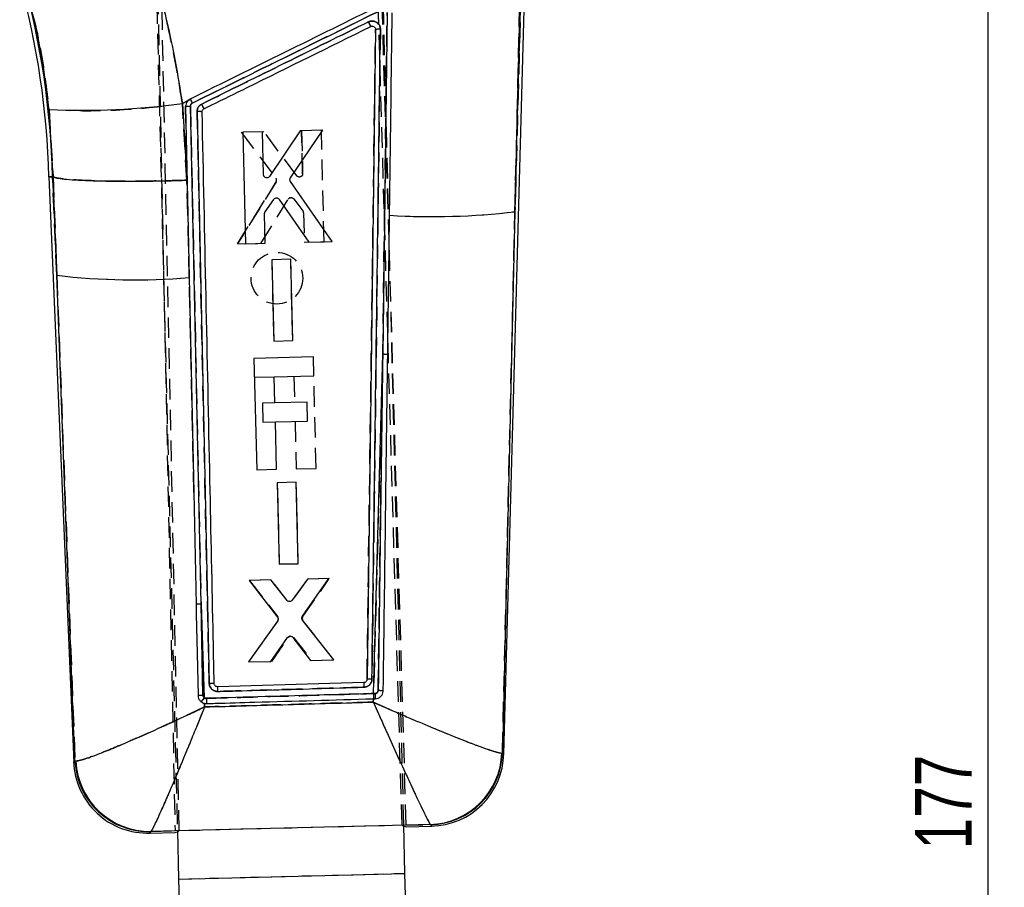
# Model space of a CAD drawing. Extents: x 53 to 379, y 16 to 291.
# Tile 14 of 17: x 155 to 216, y 194 to 247. Entities that reach past the tile are written whole.
import ezdxf

# ---------------------------------------------------------------- set-up
doc = ezdxf.new("R2010")
doc.units = 0
doc.linetypes.add('HIDDEN', pattern=[1.905, 1.27, -0.635])
doc.layers.get('0').update_dxf_attribs({"linetype": 'CONTINUOUS'})
doc.layers.add('FORMATO', color=179, linetype='CONTINUOUS')
doc.styles.add('SLDTEXTSTYLE0', font='TXT', dxfattribs={"width": 0.75})
doc.dimstyles.new('SLDDIMSTYLE0', dxfattribs={"dimtxt": 3.5, "dimasz": 3.302, "dimexe": 0, "dimexo": 0.0625, "dimgap": 0.875, "dimtad": 1, "dimdec": 0, "dimrnd": 1e-09, "dimzin": 12, "dimtxsty": 'SLDTEXTSTYLE0', "dimsah": 1, "dimcen": 0.09, "dimazin": 3, "dimtfac": 1, "dimtdec": 0, "dimtofl": 0, "dimtmove": 0, "dimatfit": 3, "dimtolj": 1, "dimtzin": 12})

# ---------------------------------------------------------------- blocks, each defined once
blk = doc.blocks.new('_D')
at = {"layer": 'FORMATO'}
for p, q in [((169.712, 282.229), (215.684, 282.229)), ((214.684, 105.369), (214.684, 282.229)), ((205.684, 105.369), (215.684, 105.369))]:
    blk.add_line(p, q, dxfattribs=at)
for points in [[(214.684, 282.229), (214.176, 278.927), (215.192, 278.927)], [(214.684, 105.369), (215.192, 108.671), (214.176, 108.671)]]:
    blk.add_solid(points, dxfattribs=at)
at = {"layer": 'FORMATO', "insert": (210.172, 195.959), "char_height": 3.5, "attachment_point": 1, "rotation": 90, "style": 'SLDTEXTSTYLE0'}
blk.add_mtext('177', dxfattribs=at)

msp = doc.modelspace()

# ---------------------------------------------------------------- linework, layer by layer
at = {"color": 7, "linetype": 'HIDDEN'}
for p, q in [((162.891147, 271.744768), (164.423212, 197.121244)), ((164.677868, 197.127608), (163.120839, 271.817759)), ((178.45432, 197.471924), (176.536729, 263.717582)), ((178.708975, 197.478289), (176.786199, 263.185686)), ((163.199281, 252.113279), (164.568282, 197.12487)), ((178.563912, 197.474663), (177.194944, 252.461718)), ((185.860588, 250.909292), (185.434697, 235.408663)), ((185.434697, 235.408663), (185.737421, 248.72453)), ((177.262552, 226.584228), (177.536546, 247.736458)), ((164.876658, 242.109163), (165.230079, 242.283672)), ((165.228406, 242.28144), (165.360115, 242.376962)), ((156.638042, 241.730932), (156.887807, 237.564514)), ((165.149799, 237.35208), (164.876658, 242.109163)), ((165.078092, 241.912362), (165.078082, 241.9131)), ((165.582017, 218.035872), (165.07811, 241.911528)), ((165.375283, 241.9358), (166.028979, 211.135577)), ((166.538467, 206.228595), (165.788716, 241.598232)), ((173.471339, 240.446599), (172.245534, 240.415847)), ((172.245534, 240.415847), (172.311164, 237.758776)), ((172.311164, 237.758776), (172.245534, 240.415847)), ((173.641848, 233.54752), (173.471339, 240.446599)), ((169.919913, 240.357502), (168.515454, 240.322267)), ((168.515454, 240.322267), (170.662263, 237.474068)), ((171.944722, 237.632105), (169.919913, 240.357502)), ((156.856119, 237.563447), (156.887807, 237.564514)), ((157.114111, 231.47436), (156.856119, 237.563447)), ((156.887807, 237.564514), (156.888562, 237.564279)), ((156.888562, 237.564279), (157.114111, 231.47436)), ((165.21909, 235.256791), (165.149799, 237.35208)), ((168.276738, 233.413001), (170.672285, 237.244462)), ((170.672285, 237.244462), (168.276739, 233.413)), ((169.73282, 233.4495), (171.422017, 236.18478)), ((171.757452, 236.202129), (172.32912, 235.457723)), ((172.370939, 235.339415), (172.415981, 233.516784)), ((184.662857, 201.92159), (185.434697, 235.408663)), ((168.276739, 233.413), (169.73282, 233.4495)), ((172.415981, 233.516784), (173.641848, 233.54752)), ((171.573439, 232.463534), (170.398713, 232.434067)), ((170.398713, 232.434067), (170.523076, 227.400402)), ((171.697847, 227.429858), (171.573439, 232.463534)), ((157.114111, 231.47436), (158.239806, 201.423636)), ((170.523076, 227.400402), (171.697847, 227.429858)), ((177.262552, 226.584228), (176.69235, 205.598832)), ((169.328866, 225.16142), (170.554115, 225.191924)), ((171.777037, 225.22237), (171.817095, 223.61338)), ((173.145337, 219.532035), (173.00291, 225.25287)), ((170.594402, 223.582939), (169.828635, 223.563875)), ((169.828635, 223.563875), (169.857884, 222.389056)), ((169.857884, 222.389056), (170.623666, 222.408121)), ((171.846344, 222.438561), (171.919465, 219.501515)), ((171.919465, 219.501515), (173.145337, 219.532035)), ((171.916885, 218.667765), (170.742158, 218.638295)), ((170.742158, 218.638295), (170.866508, 213.604698)), ((172.041281, 213.634156), (171.916885, 218.667765)), ((170.866508, 213.604698), (172.041281, 213.634156)), ((172.041281, 213.634156), (170.866508, 213.604698)), ((170.354976, 212.626667), (169.027047, 212.593351)), ((169.027047, 212.593351), (170.770175, 210.344589)), ((171.348492, 211.364193), (170.354976, 212.626667)), ((172.603676, 212.683083), (171.674279, 211.373119)), ((172.321111, 210.357345), (173.957541, 212.717048)), ((173.957541, 212.717048), (172.603676, 212.683083)), ((166.228695, 205.346376), (166.028979, 211.135577)), ((166.028979, 211.135577), (166.150311, 205.50466)), ((170.775354, 210.103217), (168.97229, 207.555331)), ((174.235126, 207.687304), (172.328246, 210.116207)), ((170.402812, 207.591204), (171.425253, 209.065674)), ((171.75398, 209.074544), (172.856066, 207.652723)), ((168.97229, 207.555331), (170.402812, 207.591204)), ((172.856066, 207.652723), (174.235126, 207.687304)), ((176.683393, 205.277579), (176.677623, 205.070719)), ((176.69235, 205.598832), (176.788611, 205.601769)), ((176.802659, 205.281), (176.702462, 205.278124)), ((166.248591, 204.772955), (166.240866, 204.995523)), ((184.662857, 201.92159), (184.629041, 201.91859)), ((184.744367, 201.845977), (184.662857, 201.92159)), ((158.239806, 201.423636), (158.158795, 201.343478)), ((158.287477, 201.419839), (158.239806, 201.423636)), ((164.677868, 197.127608), (178.45432, 197.471924)), ((178.45432, 197.471924), (178.471965, 197.454937)), ((178.471965, 197.454937), (180.202324, 197.49766)), ((180.202324, 197.49766), (180.216866, 197.487045)), ((180.216866, 197.487045), (180.292269, 197.40534)), ((162.835879, 196.970743), (162.910413, 197.056955)), ((162.910413, 197.056955), (162.930641, 197.071726)), ((162.930641, 197.071726), (164.665017, 197.114439)), ((164.665017, 197.114439), (164.677868, 197.127608)), ((164.642893, 194.127966), (178.638557, 194.476405))]:
    msp.add_line(p, q, dxfattribs=at)
at = {"color": 7, "linetype": 'CONTINUOUS'}
for p, q in [((184.744367, 201.845977), (186.0923, 250.904958)), ((185.434697, 235.408663), (185.860588, 250.909292)), ((185.737421, 248.72453), (185.434697, 235.408663)), ((177.536546, 247.736458), (177.262552, 226.584228)), ((176.819085, 246.676579), (176.290095, 206.476235)), ((165.230079, 242.283672), (164.876658, 242.109163)), ((156.887807, 237.564514), (156.638042, 241.730932)), ((164.876658, 242.109163), (165.149799, 237.35208)), ((165.07811, 241.911528), (165.21909, 235.256791)), ((166.028979, 211.135577), (165.375283, 241.9358)), ((165.788716, 241.598232), (166.538467, 206.228595)), ((172.156259, 240.413179), (170.269579, 237.5904)), ((171.558313, 237.496376), (173.560732, 240.447875)), ((173.560732, 240.447875), (172.156259, 240.413179)), ((169.830616, 240.355725), (168.6048, 240.325441)), ((168.6048, 240.325441), (168.777811, 233.426424)), ((169.897288, 237.698679), (169.830616, 240.355725)), ((156.624498, 237.555643), (158.158795, 201.343478)), ((156.856119, 237.563447), (156.887807, 237.564514)), ((156.856119, 237.563447), (157.114111, 231.47436)), ((156.888562, 237.564279), (156.887807, 237.564514)), ((157.114111, 231.47436), (156.888562, 237.564279)), ((165.149799, 237.35208), (165.21909, 235.256791)), ((174.142968, 233.559047), (171.55973, 237.266556)), ((169.993858, 235.399584), (170.527775, 236.171515)), ((170.863655, 236.170879), (172.686873, 233.523044)), ((165.21909, 235.256791), (165.302142, 231.327415)), ((170.003689, 233.456728), (169.957978, 235.279341)), ((185.434697, 235.408663), (184.662857, 201.92159)), ((168.777811, 233.426424), (170.003689, 233.456728)), ((172.686873, 233.523044), (174.142968, 233.559047)), ((171.57249, 232.46329), (170.397752, 232.434264)), ((170.397752, 232.434264), (170.523982, 227.400633)), ((171.698763, 227.429672), (171.57249, 232.46329)), ((158.239806, 201.423636), (157.114111, 231.47436)), ((165.302142, 231.327415), (165.582017, 218.035872)), ((170.523982, 227.400633), (171.698763, 227.429672)), ((172.973661, 226.427708), (169.299617, 226.336238)), ((173.00291, 225.25289), (172.973661, 226.427708)), ((176.69235, 205.598832), (177.262552, 226.584228)), ((169.299617, 226.336238), (169.471293, 219.440565)), ((170.554738, 225.191939), (173.00291, 225.25289)), ((170.594796, 223.582949), (170.554738, 225.191939)), ((172.583256, 223.632454), (170.594796, 223.582949)), ((172.612504, 222.457636), (172.583256, 223.632454)), ((170.624044, 222.408131), (172.612504, 222.457636)), ((170.697166, 219.471084), (170.624044, 222.408131)), ((169.471293, 219.440565), (170.697166, 219.471084)), ((171.915969, 218.667518), (170.741231, 218.638496)), ((170.741231, 218.638496), (170.867469, 213.604933)), ((172.042252, 213.63397), (171.915969, 218.667518)), ((165.582017, 218.035872), (165.727209, 211.111121)), ((170.867469, 213.604933), (172.042252, 213.63397)), ((170.353097, 212.627052), (168.99922, 212.593605)), ((168.99922, 212.593605), (170.751045, 210.318256)), ((171.346529, 211.36496), (170.353097, 212.627052)), ((172.601819, 212.682605), (171.672357, 211.372256)), ((172.300694, 210.382693), (173.92976, 212.71541)), ((173.92976, 212.71541), (172.601819, 212.682605)), ((166.028979, 211.135577), (166.228695, 205.346376)), ((166.150311, 205.50466), (166.028979, 211.135577)), ((170.755918, 210.077062), (168.972266, 207.556279)), ((174.23515, 207.686356), (172.307533, 210.141362)), ((170.351339, 207.590365), (171.381308, 209.065266)), ((171.710069, 209.072765), (172.804615, 207.651)), ((168.972266, 207.556279), (170.351339, 207.590365)), ((172.804615, 207.651), (174.23515, 207.686356)), ((166.846448, 206.195129), (166.844746, 206.217112)), ((176.092636, 206.27577), (167.054025, 206.017685)), ((176.677623, 205.070719), (176.683393, 205.277579)), ((176.683393, 205.277579), (176.702462, 205.278124)), ((176.78913, 205.601785), (176.69235, 205.598832)), ((176.702462, 205.278124), (176.802657, 205.280996)), ((166.240866, 204.995523), (166.248591, 204.772955)), ((166.240866, 204.995523), (166.36694, 204.983087)), ((184.629041, 201.91859), (184.662857, 201.92159)), ((164.423212, 197.121244), (178.708975, 197.478289)), ((178.638557, 194.476405), (178.563912, 197.474663)), ((178.709487, 197.460801), (178.708975, 197.478289)), ((180.202324, 197.49766), (178.709487, 197.460801)), ((178.712261, 197.366004), (178.712205, 197.367917)), ((178.712261, 197.366004), (180.292269, 197.40534)), ((180.216866, 197.487045), (180.202324, 197.49766)), ((162.835879, 196.970743), (164.42549, 197.010318)), ((162.930641, 197.071726), (162.910413, 197.056955)), ((164.423474, 197.10849), (162.930641, 197.071726)), ((164.423212, 197.121244), (164.423474, 197.10849)), ((164.425415, 197.013972), (164.42549, 197.010318)), ((164.568282, 197.12487), (164.642893, 194.127966)), ((164.642893, 194.127966), (178.638557, 194.476405)), ((178.672778, 193.101831), (178.638557, 194.476405)), ((164.642893, 194.127966), (164.677115, 192.753392))]:
    msp.add_line(p, q, dxfattribs=at)
at = {"color": 8, "linetype": 'CONTINUOUS'}
for p, q in [((156.625381, 237.55568), (156.856119, 237.563447)), ((184.662857, 201.92159), (184.744367, 201.845977)), ((158.158795, 201.343478), (158.239806, 201.423636)), ((180.292269, 197.40534), (180.216866, 197.487045)), ((162.910413, 197.056955), (162.835879, 196.970743))]:
    msp.add_line(p, q, dxfattribs=at)
at = {"color": 7, "linetype": 'CONTINUOUS', "flags": 128}
msp.add_lwpolyline([(165.727209, 211.111121), (165.739556, 210.521374), (165.790426, 208.090449), (165.845001, 205.479974)], dxfattribs=at)
at = {"color": 7, "linetype": 'HIDDEN'}
msp.add_circle((170.71977, 231.294003), 1.6, dxfattribs=at)
at = {"color": 7, "linetype": 'CONTINUOUS'}
for centre, radius, start, end in [((106.156398, 236.297154), 50.483788, 1.42879685, 15.42615156), ((106.156398, 236.297154), 50.715531, 1.43074039, 15.42615156), ((158.758469, 285.459698), 43.780145, 267.22387738, 278.03326697), ((149.855563, 233.933902), 18.139297, 25.60612629, 26.62724157), ((165.894273, 240.219191), 1.383075, 81.43644228, 94.37713888), ((180.304807, 278.364218), 43.260784, 266.5270966, 276.81019261), ((161.945129, 272.467848), 41.27717, 263.27878407, 274.66493656), ((177.316352, 225.033652), 1.551509, 80.55269253, 91.98720975), ((165.982636, 209.833358), 1.303043, 87.96183546, 101.30452267), ((184.106251, 206.287004), 17.054353, 180.9048456, 181.8665999), ((197.601066, 206.773502), 21.514188, 181.32565957, 182.09148505), ((167.963919, 203.942607), 2.231943, 141.02767655, 149.19456119), ((188.284766, 205.73095), 21.930581, 181.1122854, 181.95423139), ((204.451729, 206.313624), 27.768581, 181.47501475, 182.13707433), ((182.872546, 205.697618), 6.08417, 180.90254888, 183.92648635), ((180.049811, 202.077094), 4.581972, 271.90747343, 358.01757414), ((180.08923, 202.061016), 4.575751, 271.59841605, 358.25388707), ((180.178591, 201.971425), 4.5675, 270.81856315, 358.97582556), ((162.722201, 201.536828), 4.5675, 181.81776207, 271.9719179), ((162.811018, 201.631827), 4.575951, 182.60767595, 271.24462716), ((162.865052, 201.654862), 4.583605, 182.93910828, 270.81989079)]:
    msp.add_arc(centre, radius, start, end, dxfattribs=at)
at = {"color": 7, "linetype": 'HIDDEN'}
for centre, radius, start, end in [((106.156398, 236.297154), 50.715531, 1.43074039, 15.42615156), ((159.043033, 279.26132), 37.607366, 266.33343315, 278.9237112), ((149.422197, 233.761461), 18.604653, 25.50822769, 26.50380995), ((165.893881, 240.208857), 1.393349, 81.48374763, 94.32862385), ((170.495559, 237.35177), 0.206754, 328.73383991, 36.26461419), ((171.5964, 236.075444), 0.205824, 108.82192603, 147.91274849), ((172.168557, 235.334423), 0.202444, 1.41282437, 37.52134859), ((180.304807, 278.364218), 43.260784, 266.5270966, 276.81019261), ((161.945129, 272.467848), 41.27717, 263.27878407, 274.66493656), ((177.316352, 225.033652), 1.551509, 80.55269253, 91.98720975), ((165.982636, 209.833358), 1.303043, 87.96183546, 101.30452268), ((170.609429, 210.220398), 0.203132, 324.76902971, 37.68955281), ((172.488497, 210.241623), 0.203494, 145.34219071, 218.04748677), ((171.593587, 208.947438), 0.20571, 102.2204347, 144.91623778), ((182.58354, 206.13899), 15.529988, 180.44754724, 181.50373746), ((195.998991, 206.625802), 19.909432, 181.00738106, 181.83494284), ((167.963919, 203.942607), 2.231943, 141.02767655, 149.19456119), ((190.150747, 205.906553), 23.801725, 181.44775284, 182.22352476), ((204.451729, 206.313624), 27.768581, 181.47501475, 182.13707433), ((182.938082, 205.710394), 6.150431, 181.01202381, 184.00338376), ((180.049811, 202.077094), 4.581972, 271.90747343, 358.01757414), ((180.08923, 202.061016), 4.575751, 271.59841605, 358.25388707), ((162.811018, 201.631827), 4.575951, 182.60767595, 271.24462716), ((162.865052, 201.654862), 4.583605, 182.93910828, 270.81989079)]:
    msp.add_arc(centre, radius, start, end, dxfattribs=at)
for centre, major_axis, start_param, end_param in [((176.931599, 258.240543), (-1.782007, 60.874503), 3.085457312, 3.10711788), ((163.174736, 257.898049), (-1.249408, 60.887762), 3.176067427, 3.198673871)]:
    msp.add_ellipse(centre, major_axis=major_axis, ratio=0.069928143, start_param=start_param, end_param=end_param, dxfattribs=at)
at = {"color": 7, "linetype": 'CONTINUOUS'}
for centre, major_axis, start_param, end_param in [((176.931599, 258.240543), (-1.782007, 60.874503), 3.10711788, 3.141276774), ((163.174736, 257.898049), (-1.249408, 60.887762), 3.141908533, 3.176067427)]:
    msp.add_ellipse(centre, major_axis=major_axis, ratio=0.069928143, start_param=start_param, end_param=end_param, dxfattribs=at)
for points, knots in [([(162.548981, 252.308009), (162.791721, 251.48294), (163.278124, 249.829663), (163.900835, 247.29216), (164.448865, 244.716601), (164.733883, 242.979395), (164.876658, 242.109163)], [0, 0, 0, 0, 0.247629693, 0.496201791, 0.747628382, 1, 1, 1, 1]), ([(156.638042, 241.730932), (156.483529, 242.990323), (156.171361, 245.534726), (155.540995, 248.001831), (155.222638, 249.247805)], [0, 0, 0, 0, 0.494965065, 1, 1, 1, 1]), ([(177.11565, 248.177643), (175.156402, 247.21084), (171.237906, 245.277235), (167.319379, 243.34372), (165.360115, 242.376962)], [0, 0, 0, 0, 0.499999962, 1, 1, 1, 1]), ([(165.489157, 242.122869), (167.428539, 243.079501), (171.346368, 245.012035), (175.264135, 246.944721), (177.242551, 247.9207)], [0, 0, 0, 0, 0.495014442, 1, 1, 1, 1]), ([(177.68422, 235.18288), (177.686277, 235.339966), (177.69895, 236.307768), (177.745909, 239.89779), (177.798333, 243.91862), (177.840039, 247.128759), (177.847677, 247.716624)], [0, 0, 0, 0, 0.037599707, 0.231650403, 0.859293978, 1, 1, 1, 1]), ([(176.38562, 247.151736), (174.666662, 246.303755), (171.228489, 244.607666), (167.790268, 242.911696), (166.071029, 242.063648)], [0, 0, 0, 0, 0.499962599, 1, 1, 1, 1]), ([(177.116906, 246.689473), (177.116913, 246.690319), (177.117364, 246.748134), (177.098145, 246.863903), (177.017022, 247.011496), (176.913574, 247.107174), (176.791771, 247.174682), (176.649462, 247.21042), (176.499319, 247.198873), (176.416064, 247.164357), (176.38562, 247.151736)], [0, 0, 0, 0, 0.002465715, 0.168513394, 0.334546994, 0.484597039, 0.572485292, 0.738423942, 0.904351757, 1, 1, 1, 1]), ([(176.38562, 247.151736), (176.390749, 247.141212), (176.403223, 247.115616), (176.430429, 247.059693), (176.465476, 246.987456), (176.499083, 246.917835), (176.52031, 246.873471), (176.523951, 246.865418), (176.525592, 246.861788)], [0, 0, 0, 0, 0.0737186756, 0.1793096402, 0.3941107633, 0.608909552, 0.8237070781, 1, 1, 1, 1]), ([(166.213333, 241.773383), (166.374561, 241.852935), (167.263962, 242.291779), (170.701393, 243.987879), (173.977576, 245.604488), (176.525592, 246.861788)], [0, 0, 0, 0, 0.046903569, 0.258739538, 1, 1, 1, 1]), ([(176.525592, 246.861788), (176.545889, 246.869324), (176.589018, 246.885339), (176.65966, 246.880993), (176.725068, 246.853957), (176.777723, 246.808393), (176.797146, 246.767696), (176.806621, 246.747842)], [0, 0, 0, 0, 0.189476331, 0.402606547, 0.60483003, 0.807220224, 1, 1, 1, 1]), ([(176.592948, 206.488518), (176.680987, 213.183114), (176.857209, 226.583197), (177.030293, 239.98375), (177.116906, 246.689473)], [0, 0, 0, 0, 0.499593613, 1, 1, 1, 1]), ([(176.806621, 246.747842), (176.80712, 246.746458), (176.815317, 246.723745), (176.817259, 246.699421), (176.819082, 246.676579)], [0, 0, 0, 0, 0.060955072, 1, 1, 1, 1]), ([(177.116906, 246.689473), (177.077688, 246.689639), (176.999252, 246.689971), (176.901058, 246.687237), (176.832495, 246.682539), (176.823551, 246.678267), (176.819079, 246.676131)], [0, 0, 0, 0, 0.24999997, 0.49999996, 0.74999997, 1, 1, 1, 1]), ([(165.230079, 242.283672), (165.197276, 242.244999), (165.127262, 242.162455), (165.082481, 242.027828), (165.079217, 241.941116), (165.078103, 241.911528)], [0, 0, 0, 0, 0.3673778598, 0.7841330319, 1, 1, 1, 1]), ([(165.360115, 242.376962), (165.315277, 242.349923), (165.269172, 242.32212), (165.231126, 242.284702), (165.230079, 242.283672)], [0, 0, 0, 0, 0.972485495, 1, 1, 1, 1]), ([(165.360115, 242.376962), (165.36178, 242.374031), (165.36511, 242.368169), (165.388987, 242.321393), (165.423789, 242.252471), (165.454694, 242.19085), (165.476649, 242.147016), (165.483762, 242.132807), (165.48882, 242.122703)], [0, 0, 0, 0, 0.223823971, 0.447647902, 0.67147298, 0.895300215, 0.925553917, 1, 1, 1, 1]), ([(165.078092, 241.912362), (165.081429, 241.914482), (165.088103, 241.918723), (165.140532, 241.92512), (165.217683, 241.930632), (165.289902, 241.933659), (165.343207, 241.935162), (165.363315, 241.935562), (165.375283, 241.9358)], [0, 0, 0, 0, 0.2178534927, 0.4357069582, 0.6535611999, 0.8714170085, 0.9234668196, 1, 1, 1, 1]), ([(165.375283, 241.9358), (165.376238, 241.952159), (165.378549, 241.991721), (165.404203, 242.050452), (165.444721, 242.096993), (165.476984, 242.115784), (165.489155, 242.122873)], [0, 0, 0, 0, 0.2129418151, 0.5149845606, 0.8170171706, 1, 1, 1, 1]), ([(166.071029, 242.063647), (166.048505, 242.051167), (165.97614, 242.01107), (165.876442, 241.909494), (165.799621, 241.758646), (165.792226, 241.649874), (165.788715, 241.598232)], [0, 0, 0, 0, 0.13463596, 0.432558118, 0.730591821, 1, 1, 1, 1]), ([(166.100222, 241.586846), (166.101881, 241.609092), (166.105289, 241.654802), (166.138785, 241.7164), (166.17885, 241.754668), (166.20612, 241.769468), (166.213334, 241.773382)], [0, 0, 0, 0, 0.289460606, 0.594776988, 0.892810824, 1, 1, 1, 1]), ([(166.844746, 206.217112), (166.841995, 206.348856), (166.822318, 207.290961), (166.734877, 211.47451), (166.490656, 223.132702), (166.26115, 233.980488), (166.100222, 241.586846)], [0, 0, 0, 0, 0.011174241, 0.079907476, 0.354840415, 1, 1, 1, 1]), ([(156.888562, 237.564279), (156.952072, 237.538627), (157.07909, 237.487324), (157.551843, 237.422214), (158.222767, 237.368582), (159.085855, 237.328185), (160.118283, 237.302585), (161.28601, 237.291989), (162.560467, 237.29732), (163.81502, 237.31659), (164.687105, 237.338273), (165.101994, 237.350654), (165.149799, 237.35208)], [0, 0, 0, 0, 0.112227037, 0.224454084, 0.336681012, 0.448907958, 0.561137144, 0.673366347, 0.785599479, 0.897832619, 0.988228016, 1, 1, 1, 1]), ([(170.05549, 237.505455), (170.033667, 237.512735), (169.990024, 237.527293), (169.938811, 237.57502), (169.904852, 237.633962), (169.899736, 237.677736), (169.897288, 237.698679)], [0, 0, 0, 0, 0.25503237, 0.510044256, 0.765582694, 1, 1, 1, 1]), ([(170.269579, 237.5904), (170.254985, 237.572658), (170.225798, 237.537173), (170.162941, 237.50638), (170.103828, 237.497261), (170.068432, 237.503261), (170.05549, 237.505455)], [0, 0, 0, 0, 0.279842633, 0.559709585, 0.839009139, 1, 1, 1, 1]), ([(171.55973, 237.266556), (171.548553, 237.287133), (171.526201, 237.328289), (171.521233, 237.399491), (171.534922, 237.456795), (171.552533, 237.486596), (171.558313, 237.496376)], [0, 0, 0, 0, 0.286681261, 0.573363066, 0.859984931, 1, 1, 1, 1]), ([(170.527775, 236.171515), (170.543419, 236.18922), (170.574709, 236.224633), (170.640433, 236.253999), (170.701751, 236.261261), (170.738122, 236.253682), (170.75156, 236.250882)], [0, 0, 0, 0, 0.279088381, 0.558200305, 0.836768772, 1, 1, 1, 1]), ([(170.75156, 236.250882), (170.773461, 236.242484), (170.81774, 236.225506), (170.848241, 236.189218), (170.863656, 236.170878)], [0, 0, 0, 0, 0.4946133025, 1, 1, 1, 1]), ([(169.957978, 235.279341), (169.959403, 235.302342), (169.962065, 235.345294), (169.983774, 235.382365), (169.993858, 235.399584)], [0, 0, 0, 0, 0.535505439, 1, 1, 1, 1]), ([(177.571018, 226.564118), (177.573657, 226.764492), (177.586975, 227.775566), (177.620965, 230.359069), (177.656043, 233.03162), (177.68043, 234.893474), (177.68422, 235.18288)], [0, 0, 0, 0, 0.069746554, 0.351936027, 0.899265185, 1, 1, 1, 1]), ([(177.262552, 226.584228), (177.225954, 223.881863), (177.132138, 216.954365), (177.037264, 210.02714), (176.979399, 205.802172)], [0, 0, 0, 0, 0.3900924, 1, 1, 1, 1]), ([(177.295338, 205.781429), (177.297546, 205.946752), (177.31058, 206.92273), (177.366858, 211.141345), (177.456746, 217.903527), (177.535275, 223.855212), (177.571018, 226.564118)], [0, 0, 0, 0, 0.023865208, 0.140887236, 0.608975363, 1, 1, 1, 1]), ([(171.485348, 211.288892), (171.462623, 211.293629), (171.417175, 211.303101), (171.371847, 211.335612), (171.351679, 211.358989), (171.346529, 211.36496)], [0, 0, 0, 0, 0.426814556, 0.853610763, 1, 1, 1, 1]), ([(171.672351, 211.37226), (171.656723, 211.354966), (171.625466, 211.320377), (171.558476, 211.289551), (171.510232, 211.289116), (171.485348, 211.288892)], [0, 0, 0, 0, 0.326220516, 0.652454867, 1, 1, 1, 1]), ([(170.751045, 210.318256), (170.763225, 210.29869), (170.787584, 210.259558), (170.796566, 210.189965), (170.78556, 210.126581), (170.764841, 210.091969), (170.755918, 210.077062)], [0, 0, 0, 0, 0.266152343, 0.532298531, 0.798558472, 1, 1, 1, 1]), ([(172.307533, 210.141362), (172.29518, 210.16077), (172.270476, 210.199585), (172.260815, 210.268954), (172.271201, 210.332595), (172.291764, 210.367523), (172.300695, 210.382693)], [0, 0, 0, 0, 0.265351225, 0.530696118, 0.796160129, 1, 1, 1, 1]), ([(171.381308, 209.065266), (171.39681, 209.082881), (171.427815, 209.118111), (171.493111, 209.147519), (171.546279, 209.153655), (171.575326, 209.150015), (171.581312, 209.149265)], [0, 0, 0, 0, 0.306895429, 0.613804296, 0.920410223, 1, 1, 1, 1]), ([(171.581312, 209.149265), (171.603724, 209.143263), (171.648548, 209.13126), (171.689368, 209.098079), (171.706989, 209.076532), (171.710069, 209.072765)], [0, 0, 0, 0, 0.452120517, 0.904220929, 1, 1, 1, 1]), ([(176.290095, 206.476235), (176.287493, 206.453406), (176.282288, 206.407747), (176.246229, 206.347328), (176.193806, 206.302009), (176.139117, 206.279758), (176.104471, 206.276786), (176.092636, 206.27577)], [0, 0, 0, 0, 0.221082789, 0.442158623, 0.66342479, 0.885022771, 1, 1, 1, 1]), ([(176.10121, 205.988341), (176.152727, 205.994661), (176.261154, 206.007961), (176.408617, 206.092714), (176.52358, 206.221731), (176.583278, 206.3621), (176.590287, 206.453734), (176.592948, 206.488518)], [0, 0, 0, 0, 0.20036817, 0.421708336, 0.64307493, 0.86450938, 1, 1, 1, 1]), ([(176.592948, 206.488518), (176.553233, 206.488811), (176.473803, 206.489397), (176.373786, 206.486919), (176.303818, 206.482391), (176.294668, 206.478179), (176.290093, 206.476073)], [0, 0, 0, 0, 0.2500000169, 0.5000000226, 0.750000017, 1, 1, 1, 1]), ([(166.844746, 206.217112), (166.839981, 206.219353), (166.830371, 206.22387), (166.759838, 206.22835), (166.658582, 206.230386), (166.578505, 206.229192), (166.538467, 206.228595)], [0, 0, 0, 0, 0.246927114, 0.497951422, 0.748975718, 1, 1, 1, 1]), ([(166.538467, 206.228595), (166.542647, 206.185785), (166.552387, 206.086031), (166.623741, 205.941593), (166.745733, 205.818934), (166.898503, 205.741969), (167.00839, 205.734888), (167.060948, 205.731501)], [0, 0, 0, 0, 0.161074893, 0.375337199, 0.589533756, 0.803678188, 1, 1, 1, 1]), ([(167.054025, 206.017684), (167.030909, 206.019443), (166.984675, 206.022961), (166.922469, 206.056916), (166.874923, 206.10783), (166.852684, 206.157749), (166.847684, 206.187721), (166.846448, 206.195129)], [0, 0, 0, 0, 0.2312751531, 0.4625583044, 0.693618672, 0.9242705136, 1, 1, 1, 1]), ([(167.060948, 205.731508), (167.263864, 205.737271), (168.278447, 205.766084), (171.291866, 205.851674), (174.102371, 205.931538), (176.10121, 205.988337)], [0, 0, 0, 0, 0.067337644, 0.336688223, 1, 1, 1, 1]), ([(176.979406, 205.802172), (176.978616, 205.790348), (176.976313, 205.75588), (176.955851, 205.701152), (176.913009, 205.648001), (176.855203, 205.610849), (176.811032, 205.604787), (176.789131, 205.601782)], [0, 0, 0, 0, 0.117076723, 0.341275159, 0.563674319, 0.783649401, 1, 1, 1, 1]), ([(176.802657, 205.280994), (176.862644, 205.289096), (176.988344, 205.306073), (177.144819, 205.412973), (177.251361, 205.559994), (177.290878, 205.688976), (177.294481, 205.763558), (177.295344, 205.781429)], [0, 0, 0, 0, 0.233023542, 0.488288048, 0.709340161, 0.930351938, 1, 1, 1, 1]), ([(176.979399, 205.802172), (176.99987, 205.80185), (177.040811, 205.801205), (177.100358, 205.799397), (177.155472, 205.797055), (177.203951, 205.794206), (177.24389, 205.790977), (177.273431, 205.787495), (177.290334, 205.784262), (177.29389, 205.782259), (177.295338, 205.781443)], [0, 0, 0, 0, 0.130080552, 0.2601611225, 0.3902417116, 0.5203223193, 0.6504029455, 0.7804835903, 0.9105642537, 1, 1, 1, 1]), ([(165.845001, 205.479974), (165.848649, 205.481964), (165.856236, 205.486105), (165.90723, 205.492612), (165.983395, 205.4984), (166.068961, 205.502539), (166.126019, 205.504027), (166.150311, 205.50466)], [0, 0, 0, 0, 0.20139022, 0.418920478, 0.636450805, 0.845218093, 1, 1, 1, 1]), ([(165.845001, 205.479974), (165.853395, 205.416802), (165.869349, 205.296739), (165.954681, 205.164193), (166.022449, 205.106454), (166.046878, 205.08564)], [0, 0, 0, 0, 0.415237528, 0.789202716, 1, 1, 1, 1]), ([(166.228695, 205.346376), (166.212358, 205.362062), (166.179508, 205.393602), (166.1551, 205.451316), (166.151689, 205.489313), (166.150311, 205.50466)], [0, 0, 0, 0, 0.370973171, 0.745939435, 1, 1, 1, 1]), ([(166.358318, 205.305233), (166.334842, 205.306574), (166.288104, 205.309245), (166.248438, 205.334037), (166.228695, 205.346376)], [0, 0, 0, 0, 0.502267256, 1, 1, 1, 1]), ([(176.69235, 205.598832), (176.489433, 205.593065), (175.474848, 205.564229), (172.030169, 205.466336), (168.78841, 205.37426), (166.358318, 205.305238)], [0, 0, 0, 0, 0.058907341, 0.294536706, 1, 1, 1, 1]), ([(166.36694, 204.983092), (166.549183, 204.988292), (167.54309, 205.016653), (170.981905, 205.114829), (174.238482, 205.207788), (176.683393, 205.277579)], [0, 0, 0, 0, 0.052995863, 0.289025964, 1, 1, 1, 1]), ([(158.287477, 201.419839), (158.348942, 201.425536), (158.47188, 201.436932), (158.953385, 201.579984), (159.739033, 201.869808), (160.848492, 202.323926), (162.150395, 202.882874), (163.518157, 203.496134), (164.632964, 204.011165), (165.234746, 204.292668), (165.582561, 204.456496), (165.85424, 204.585192), (166.014744, 204.661476), (166.109848, 204.706765), (166.166257, 204.73366), (166.199729, 204.749629), (166.218439, 204.758559), (166.227801, 204.763028), (166.236646, 204.767251), (166.243049, 204.770308), (166.248591, 204.772955)], [0, 0, 0, 0, 0.09274714, 0.185507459, 0.358171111, 0.479598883, 0.601080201, 0.782025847, 0.87371822, 0.907614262, 0.945404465, 0.967646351, 0.980808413, 0.988612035, 0.993241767, 0.995989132, 0.9976196, 0.99827698, 0.99850839, 1, 1, 1, 1]), ([(166.248591, 204.772955), (166.246298, 204.767265), (166.243648, 204.760693), (166.239987, 204.751612), (166.236112, 204.742001), (166.228367, 204.722794), (166.214514, 204.688447), (166.191167, 204.630582), (166.151804, 204.533083), (166.085366, 204.368698), (165.97289, 204.090908), (165.828826, 203.736199), (165.579475, 203.124552), (165.117269, 201.998373), (164.549237, 200.636297), (164.007242, 199.365855), (163.544162, 198.306487), (163.214544, 197.589646), (163.010695, 197.186572), (162.957324, 197.110006), (162.930641, 197.071726)], [0, 0, 0, 0, 0.001491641, 0.001723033, 0.002380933, 0.004011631, 0.006759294, 0.011389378, 0.019193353, 0.032355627, 0.05459728, 0.092386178, 0.126295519, 0.217992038, 0.398919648, 0.520400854, 0.641828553, 0.814492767, 0.907252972, 1, 1, 1, 1]), ([(166.046878, 205.08564), (166.089893, 205.058029), (166.150815, 205.018922), (166.220409, 205.000838), (166.240866, 204.995523)], [0, 0, 0, 0, 0.706049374, 1, 1, 1, 1]), ([(166.248591, 204.772955), (167.968205, 204.82245), (171.444523, 204.922506), (174.920892, 205.020964), (176.677623, 205.070719)], [0, 0, 0, 0, 0.494665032, 1, 1, 1, 1]), ([(176.677623, 205.070719), (176.683237, 205.068222), (176.689798, 205.065305), (176.700521, 205.060538), (176.712906, 205.055032), (176.736557, 205.044521), (176.77655, 205.026756), (176.843694, 204.996952), (176.956472, 204.946953), (177.146147, 204.863038), (177.466343, 204.721878), (178.013021, 204.482325), (178.981976, 204.06225), (180.206728, 203.542238), (181.48879, 203.01445), (182.506927, 202.610544), (183.307797, 202.308469), (183.884308, 202.105542), (184.293428, 201.978609), (184.527785, 201.922029), (184.601244, 201.919534), (184.629041, 201.91859)], [0, 0, 0, 0, 0.0014900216, 0.0017410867, 0.0028456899, 0.0047766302, 0.0080179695, 0.0134595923, 0.0225979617, 0.0379580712, 0.0638409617, 0.1077712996, 0.1839427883, 0.3255817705, 0.4500053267, 0.5743782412, 0.6747846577, 0.7751646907, 0.8613564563, 0.9475373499, 1, 1, 1, 1]), ([(176.677623, 205.070719), (176.680124, 205.065113), (176.683048, 205.058562), (176.687828, 205.047852), (176.693349, 205.035481), (176.703892, 205.01186), (176.721716, 204.971936), (176.751637, 204.904931), (176.80189, 204.792451), (176.886393, 204.603454), (177.029014, 204.284894), (177.272431, 203.742427), (177.703606, 202.785356), (178.248085, 201.586086), (178.81727, 200.346485), (179.268594, 199.376547), (179.622882, 198.628493), (179.877245, 198.103837), (180.05696, 197.747769), (180.159154, 197.559158), (180.190473, 197.514543), (180.202324, 197.49766)], [0, 0, 0, 0, 0.001490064, 0.001741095, 0.002847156, 0.004778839, 0.008021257, 0.01346441, 0.022604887, 0.037967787, 0.063854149, 0.107788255, 0.183961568, 0.325582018, 0.4500058, 0.574378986, 0.674785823, 0.775166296, 0.861357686, 0.947538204, 1, 1, 1, 1]), ([(158.239806, 201.423636), (158.245437, 201.42286), (158.256706, 201.421309), (158.277216, 201.420329), (158.287477, 201.419839)], [0, 0, 0, 0, 0.499714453, 1, 1, 1, 1])]:
    msp.add_open_spline(points, degree=3, knots=knots, dxfattribs=at)
at = {"color": 7, "linetype": 'HIDDEN'}
for points, knots in [([(164.876658, 242.109163), (164.736704, 242.963217), (164.456292, 244.674406), (163.914078, 247.234219), (163.289729, 249.788479), (162.796217, 251.467076), (162.548981, 252.308009)], [0, 0, 0, 0, 0.247678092, 0.496249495, 0.747634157, 1, 1, 1, 1]), ([(155.222638, 249.247805), (155.535061, 248.027319), (156.166429, 245.560872), (156.479759, 243.016339), (156.638042, 241.730932)], [0, 0, 0, 0, 0.4948360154, 1, 1, 1, 1]), ([(177.242551, 247.9207), (175.264135, 246.944721), (171.346368, 245.012035), (167.428539, 243.079501), (165.489157, 242.122869)], [0, 0, 0, 0, 0.504985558, 1, 1, 1, 1]), ([(166.071588, 242.063924), (167.790641, 242.91188), (171.228675, 244.607758), (174.666662, 246.303755), (176.38562, 247.151736)], [0, 0, 0, 0, 0.500010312, 1, 1, 1, 1]), ([(176.38562, 247.151736), (176.396154, 247.15656), (176.458526, 247.185123), (176.584304, 247.211745), (176.75151, 247.191349), (176.871892, 247.133996), (176.975461, 247.053264), (177.061895, 246.944374), (177.111853, 246.805958), (177.115617, 246.719197), (177.116906, 246.689473)], [0, 0, 0, 0, 0.033714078, 0.199621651, 0.365595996, 0.515632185, 0.581401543, 0.747443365, 0.913473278, 1, 1, 1, 1]), ([(176.525592, 246.861788), (176.523951, 246.865418), (176.52031, 246.873471), (176.499083, 246.917835), (176.465476, 246.987456), (176.430429, 247.059693), (176.403223, 247.115616), (176.390749, 247.141212), (176.38562, 247.151736)], [0, 0, 0, 0, 0.1762929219, 0.391090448, 0.6058892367, 0.8206903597, 0.9262813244, 1, 1, 1, 1]), ([(176.290095, 206.476235), (176.379005, 213.170679), (176.556968, 226.570407), (176.731662, 239.97061), (176.819079, 246.676131)], [0, 0, 0, 0, 0.499595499, 1, 1, 1, 1]), ([(177.116906, 246.689473), (177.030293, 239.98375), (176.857209, 226.583197), (176.680987, 213.183114), (176.592948, 206.488518)], [0, 0, 0, 0, 0.500406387, 1, 1, 1, 1]), ([(177.116906, 246.689473), (177.077688, 246.689639), (176.999252, 246.689971), (176.901058, 246.687237), (176.832495, 246.682539), (176.823551, 246.678267), (176.819079, 246.676131)], [0, 0, 0, 0, 0.24999997, 0.49999996, 0.74999997, 1, 1, 1, 1]), ([(165.360115, 242.376962), (165.36178, 242.374031), (165.36511, 242.368169), (165.388987, 242.321393), (165.423789, 242.252471), (165.454694, 242.19085), (165.476649, 242.147016), (165.483762, 242.132807), (165.48882, 242.122703)], [0, 0, 0, 0, 0.223823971, 0.447647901, 0.67147298, 0.895300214, 0.925553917, 1, 1, 1, 1]), ([(165.078092, 241.912362), (165.081429, 241.914482), (165.088103, 241.918723), (165.140532, 241.92512), (165.217683, 241.930632), (165.289902, 241.933659), (165.343207, 241.935162), (165.363315, 241.935562), (165.375283, 241.9358)], [0, 0, 0, 0, 0.217853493, 0.435706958, 0.6535612, 0.871417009, 0.923466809, 1, 1, 1, 1]), ([(165.489155, 242.122873), (165.470171, 242.110975), (165.431368, 242.086657), (165.399661, 242.039405), (165.379238, 241.988717), (165.376887, 241.957258), (165.375283, 241.9358)], [0, 0, 0, 0, 0.289559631, 0.591851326, 0.721613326, 1, 1, 1, 1]), ([(165.788715, 241.598232), (165.789359, 241.623994), (165.791424, 241.70661), (165.83541, 241.841832), (165.933802, 241.979826), (166.027153, 242.036803), (166.071588, 242.063924)], [0, 0, 0, 0, 0.134825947, 0.43235884, 0.729806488, 1, 1, 1, 1]), ([(156.856119, 237.563447), (156.702294, 237.558269), (156.54788, 237.553071), (156.625087, 237.55567), (156.625381, 237.55568)], [0, 0, 0, 0, 0.996187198, 1, 1, 1, 1]), ([(165.149799, 237.35208), (165.101994, 237.350654), (164.687105, 237.338273), (163.81502, 237.31659), (162.560467, 237.29732), (161.28601, 237.291989), (160.118283, 237.302585), (159.085855, 237.328185), (158.222767, 237.368582), (157.551843, 237.422214), (157.07909, 237.487324), (156.952072, 237.538627), (156.888562, 237.564279)], [0, 0, 0, 0, 0.011771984, 0.102167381, 0.214400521, 0.326633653, 0.438862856, 0.551092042, 0.663318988, 0.775545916, 0.887772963, 1, 1, 1, 1]), ([(172.162773, 237.557918), (172.140237, 237.553871), (172.095167, 237.545776), (172.027542, 237.562978), (171.976506, 237.594284), (171.953298, 237.6219), (171.944722, 237.632105)], [0, 0, 0, 0, 0.278703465, 0.557395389, 0.836445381, 1, 1, 1, 1]), ([(172.311164, 237.758776), (172.30944, 237.735736), (172.305992, 237.689654), (172.272077, 237.628057), (172.223197, 237.580855), (172.18221, 237.565296), (172.162773, 237.557918)], [0, 0, 0, 0, 0.256545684, 0.513112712, 0.769112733, 1, 1, 1, 1]), ([(171.529995, 236.270262), (171.553, 236.275313), (171.599008, 236.285415), (171.669196, 236.270406), (171.723086, 236.24014), (171.748114, 236.212458), (171.757452, 236.202129)], [0, 0, 0, 0, 0.278020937, 0.556032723, 0.834346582, 1, 1, 1, 1]), ([(176.979399, 205.802172), (177.016439, 208.504422), (177.111391, 215.431625), (177.205285, 222.359105), (177.262552, 226.584228)], [0, 0, 0, 0, 0.390092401, 1, 1, 1, 1]), ([(176.592948, 206.488518), (176.590287, 206.453734), (176.583278, 206.3621), (176.52358, 206.22173), (176.408618, 206.092717), (176.260727, 206.007706), (176.151781, 205.994568), (176.099768, 205.988295)], [0, 0, 0, 0, 0.135240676, 0.35626664, 0.577224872, 0.798156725, 1, 1, 1, 1]), ([(176.592948, 206.488518), (176.553233, 206.488811), (176.473803, 206.489397), (176.373786, 206.486919), (176.303818, 206.482391), (176.294668, 206.478179), (176.290093, 206.476073)], [0, 0, 0, 0, 0.250000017, 0.500000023, 0.750000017, 1, 1, 1, 1]), ([(166.844746, 206.217112), (166.839981, 206.219353), (166.830371, 206.22387), (166.759838, 206.22835), (166.658582, 206.230386), (166.578505, 206.229192), (166.538467, 206.228595)], [0, 0, 0, 0, 0.2469271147, 0.4979514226, 0.7489757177, 1, 1, 1, 1]), ([(167.0589, 205.731456), (167.007042, 205.734947), (166.897879, 205.742296), (166.745734, 205.81893), (166.623741, 205.941594), (166.552387, 206.086031), (166.542647, 206.185785), (166.538467, 206.228595)], [0, 0, 0, 0, 0.194278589, 0.408967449, 0.623708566, 0.8385156, 1, 1, 1, 1]), ([(176.099768, 205.988296), (175.896851, 205.98253), (174.882267, 205.953696), (171.868643, 205.86806), (169.057938, 205.788228), (167.0589, 205.73145)], [0, 0, 0, 0, 0.067333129, 0.336665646, 1, 1, 1, 1]), ([(176.788611, 205.601764), (176.800251, 205.602788), (176.833951, 205.605753), (176.886978, 205.628335), (176.937352, 205.673756), (176.971881, 205.734048), (176.976891, 205.77941), (176.979406, 205.802172)], [0, 0, 0, 0, 0.11503368, 0.3330178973, 0.553086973, 0.7757352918, 1, 1, 1, 1]), ([(176.97941, 205.802433), (176.99988, 205.802093), (177.040821, 205.801411), (177.100367, 205.799556), (177.15548, 205.797177), (177.203959, 205.794307), (177.243898, 205.791078), (177.273439, 205.787621), (177.290343, 205.784432), (177.293899, 205.782474), (177.295348, 205.781676)], [0, 0, 0, 0, 0.130080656, 0.260161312, 0.390241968, 0.520322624, 0.65040328, 0.780483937, 0.910564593, 1, 1, 1, 1]), ([(165.845001, 205.479974), (165.848649, 205.481964), (165.856236, 205.486105), (165.90723, 205.492612), (165.983395, 205.4984), (166.068961, 205.502539), (166.126019, 205.504027), (166.150311, 205.50466)], [0, 0, 0, 0, 0.20139022, 0.418920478, 0.636450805, 0.845218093, 1, 1, 1, 1]), ([(166.150311, 205.50466), (166.151689, 205.489313), (166.1551, 205.451316), (166.179508, 205.393602), (166.212358, 205.362062), (166.228695, 205.346376)], [0, 0, 0, 0, 0.254060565, 0.629026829, 1, 1, 1, 1]), ([(166.228695, 205.346376), (166.248292, 205.33411), (166.287448, 205.3096), (166.333577, 205.306662), (166.35662, 205.305194)], [0, 0, 0, 0, 0.500463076, 1, 1, 1, 1]), ([(166.35662, 205.305189), (166.559537, 205.310952), (167.57412, 205.339765), (171.019361, 205.437617), (174.261689, 205.529758), (176.69235, 205.598832)], [0, 0, 0, 0, 0.058897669, 0.294488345, 1, 1, 1, 1]), ([(166.248591, 204.772955), (166.243049, 204.770308), (166.236646, 204.767251), (166.227801, 204.763028), (166.218439, 204.758559), (166.199729, 204.749629), (166.166257, 204.73366), (166.109848, 204.706765), (166.014744, 204.661476), (165.85424, 204.585192), (165.582561, 204.456496), (165.234746, 204.292668), (164.632964, 204.011165), (163.518157, 203.496134), (162.150395, 202.882874), (160.848492, 202.323926), (159.739033, 201.869808), (158.953385, 201.579984), (158.47188, 201.436932), (158.348942, 201.425536), (158.287477, 201.419839)], [0, 0, 0, 0, 0.0014916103, 0.0017230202, 0.0023803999, 0.0040108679, 0.0067582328, 0.0113879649, 0.0191915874, 0.032353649, 0.0545955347, 0.0923857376, 0.1262817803, 0.2179741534, 0.3989197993, 0.5204011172, 0.6418288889, 0.8144925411, 0.9072528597, 1, 1, 1, 1]), ([(166.248591, 204.772955), (166.246298, 204.767265), (166.243648, 204.760693), (166.239987, 204.751612), (166.236112, 204.742001), (166.228367, 204.722794), (166.214514, 204.688447), (166.191167, 204.630582), (166.151804, 204.533083), (166.085366, 204.368698), (165.97289, 204.090908), (165.828826, 203.736199), (165.579475, 203.124552), (165.117269, 201.998373), (164.549237, 200.636297), (164.007242, 199.365855), (163.544162, 198.306487), (163.214544, 197.589646), (163.010695, 197.186572), (162.957324, 197.110006), (162.930641, 197.071726)], [0, 0, 0, 0, 0.001491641, 0.0017230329, 0.0023809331, 0.0040116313, 0.0067592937, 0.0113893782, 0.0191933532, 0.0323556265, 0.0545972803, 0.0923861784, 0.1262955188, 0.2179920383, 0.3989196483, 0.5204008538, 0.6418285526, 0.8144927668, 0.907252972, 1, 1, 1, 1]), ([(176.677623, 205.070719), (174.920892, 205.020964), (171.444523, 204.922506), (167.968205, 204.82245), (166.248591, 204.772955)], [0, 0, 0, 0, 0.505334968, 1, 1, 1, 1]), ([(176.677623, 205.070719), (176.680124, 205.065113), (176.683048, 205.058562), (176.687828, 205.047852), (176.693349, 205.035481), (176.703892, 205.01186), (176.721716, 204.971936), (176.751637, 204.904931), (176.80189, 204.792451), (176.886393, 204.603454), (177.029014, 204.284894), (177.272431, 203.742427), (177.703606, 202.785356), (178.248085, 201.586086), (178.81727, 200.346485), (179.268594, 199.376547), (179.622882, 198.628493), (179.877245, 198.103837), (180.05696, 197.747769), (180.159154, 197.559158), (180.190473, 197.514543), (180.202324, 197.49766)], [0, 0, 0, 0, 0.001490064, 0.001741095, 0.002847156, 0.004778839, 0.008021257, 0.01346441, 0.022604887, 0.037967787, 0.063854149, 0.107788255, 0.183961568, 0.325582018, 0.4500058, 0.574378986, 0.674785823, 0.775166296, 0.861357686, 0.947538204, 1, 1, 1, 1]), ([(176.677623, 205.070719), (176.683237, 205.068222), (176.689798, 205.065305), (176.700521, 205.060538), (176.712906, 205.055032), (176.736557, 205.044521), (176.77655, 205.026756), (176.843694, 204.996952), (176.956472, 204.946953), (177.146147, 204.863038), (177.466343, 204.721878), (178.013021, 204.482325), (178.981976, 204.06225), (180.206728, 203.542238), (181.48879, 203.01445), (182.506927, 202.610544), (183.307797, 202.308469), (183.884308, 202.105542), (184.293428, 201.978609), (184.527785, 201.922029), (184.601244, 201.919534), (184.629041, 201.91859)], [0, 0, 0, 0, 0.001490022, 0.001741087, 0.00284569, 0.00477663, 0.00801797, 0.013459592, 0.022597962, 0.037958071, 0.063840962, 0.1077713, 0.183942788, 0.325581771, 0.450005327, 0.574378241, 0.674784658, 0.775164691, 0.861356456, 0.94753735, 1, 1, 1, 1])]:
    msp.add_open_spline(points, degree=3, knots=knots, dxfattribs=at)

# ---------------------------------------------------------------- dimensions: what is measured, and where the dimension line sits
at = {"layer": 'FORMATO'}
dim = msp.add_linear_dim(base=(214.683764, 282.228697), p1=(204.683764, 105.36905), p2=(168.711858, 282.228697), angle=90, dimstyle='SLDDIMSTYLE0', dxfattribs=at)
dim.commit()
dim.dimension.update_dxf_attribs({"geometry": '_D', "text_midpoint": (214.683764, 199.837804), "dimtype": 160})

doc.saveas('drawing.dxf')
